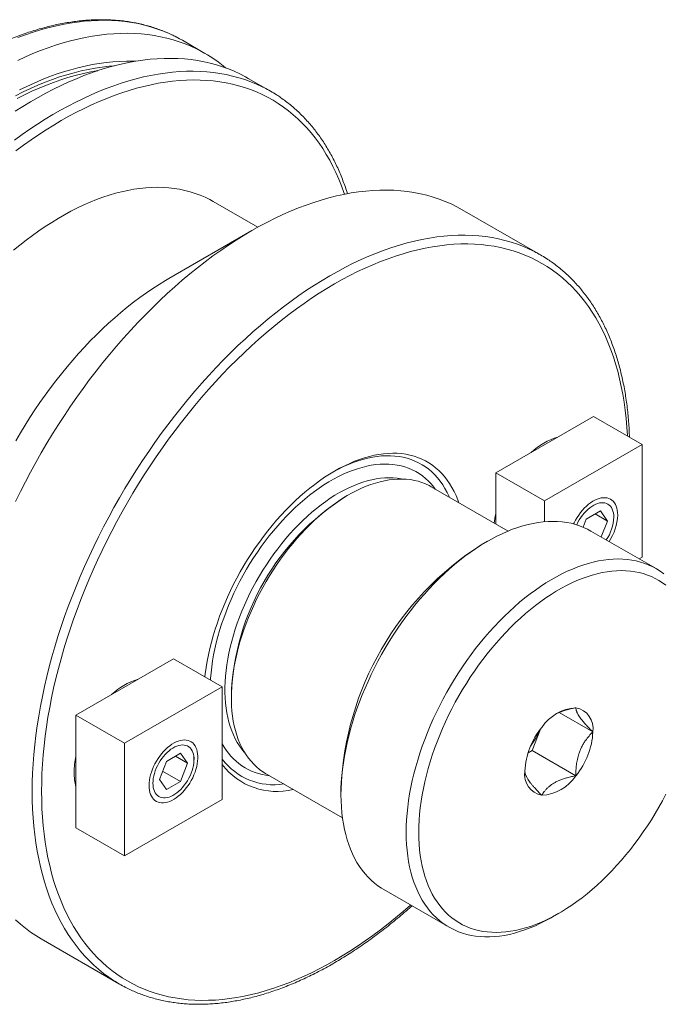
# Model space of a CAD drawing. Header units: inches. Extents: x 0.5 to 16.5, y 0.2 to 10.8.
# Tile 5 of 7: x 12.6 to 14.1, y 6.8 to 9.1. Entities that reach past the tile are written whole.
import ezdxf

# ---------------------------------------------------------------- set-up
doc = ezdxf.new("R2010")
doc.units = ezdxf.units.IN
doc.header["$MEASUREMENT"] = 0

msp = doc.modelspace()

# ---------------------------------------------------------------- linework, layer by layer
at = {"color": 7, "linetype": 'Continuous', "lineweight": 15}
for p, q in [((13.05104, 8.99074), (12.99994, 9.02024)), ((13.1997, 8.90492), (13.14921, 8.93407)), ((13.17066, 8.59693), (13.0697, 8.65522)), ((13.81067, 8.53432), (13.63372, 8.63647)), ((13.15702, 8.58921), (12.96914, 8.48072)), ((13.70938, 8.04075), (13.93035, 8.16831)), ((13.93035, 8.16831), (14.04066, 8.10463)), ((14.04066, 8.10463), (13.81969, 7.97707)), ((14.04066, 7.84946), (14.04066, 8.10463)), ((13.70938, 8.04075), (13.81969, 7.97707)), ((13.70938, 7.92496), (13.70938, 8.04075)), ((13.73717, 7.90892), (13.56336, 8.00925)), ((13.3759, 7.99067), (13.36795, 7.98608)), ((13.81969, 7.97707), (13.81969, 7.93009)), ((13.94612, 7.95436), (13.91423, 7.93595)), ((13.93444, 7.94762), (13.96206, 7.93167)), ((13.94612, 7.95436), (13.96206, 7.93167)), ((13.97665, 7.9401), (13.97665, 7.94516)), ((13.91423, 7.93595), (13.90717, 7.91774)), ((13.94805, 7.89557), (13.96206, 7.93167)), ((14.07243, 7.82377), (13.92482, 7.90898)), ((13.69041, 7.88574), (13.67627, 7.87758)), ((14.03429, 7.84579), (14.04066, 7.84946)), ((12.75903, 7.49212), (12.98, 7.61969)), ((12.98, 7.61969), (13.09031, 7.55601)), ((13.09031, 7.55601), (12.86934, 7.42844)), ((13.09031, 7.30084), (13.09031, 7.55601)), ((13.11087, 7.54075), (13.11087, 7.53157)), ((12.75903, 7.49212), (12.86934, 7.42844)), ((12.75903, 7.23695), (12.75903, 7.49212)), ((13.85307, 7.49801), (13.92917, 7.45407)), ((13.7917, 7.41205), (13.81029, 7.45995)), ((12.86934, 7.42844), (12.86934, 7.17327)), ((12.96388, 7.38732), (12.99577, 7.40573)), ((12.99577, 7.40573), (13.01171, 7.38305)), ((13.78239, 7.40667), (13.7917, 7.41205)), ((13.7917, 7.41205), (13.8907, 7.3549)), ((12.96388, 7.38732), (12.94794, 7.34623)), ((12.98409, 7.39899), (13.01171, 7.38305)), ((12.99577, 7.34196), (13.01171, 7.38305)), ((13.0263, 7.39147), (13.0263, 7.39653)), ((12.95534, 7.3653), (12.99577, 7.34196)), ((13.18852, 7.35993), (13.36232, 7.2596)), ((12.96388, 7.32355), (12.94794, 7.34623)), ((12.96388, 7.32355), (12.99577, 7.34196)), ((13.35901, 7.328), (13.35901, 7.31168)), ((12.86934, 7.17327), (13.09031, 7.30084)), ((12.97545, 7.30845), (12.97983, 7.31098)), ((12.75903, 7.23695), (12.86934, 7.17327)), ((13.45611, 7.09706), (13.60372, 7.01185)), ((13.83813, 7.03509), (13.85227, 7.04325)), ((12.68055, 6.98535), (12.8575, 6.8832))]:
    msp.add_line(p, q, dxfattribs=at)
at = {"color": 8, "linetype": 'Continuous', "lineweight": 0, "flags": 128}
for points in [[(12.9858, 9.02794), (12.98113, 9.03029), (12.96826, 9.03628), (12.95509, 9.04173), (12.94164, 9.04662), (12.92792, 9.05096), (12.91393, 9.05474), (12.89969, 9.05796), (12.8852, 9.06062), (12.87048, 9.06272), (12.85552, 9.06425), (12.84035, 9.06521), (12.82497, 9.06561), (12.8094, 9.06543), (12.79363, 9.06469), (12.77769, 9.06339), (12.76157, 9.06152), (12.7453, 9.05908), (12.72888, 9.05608), (12.71233, 9.05252), (12.69565, 9.0484), (12.67885, 9.04373), (12.66195, 9.0385), (12.64496, 9.03272), (12.62788, 9.02639)], [(13.18556, 8.91262), (13.18089, 8.91497), (13.16801, 8.92096), (13.15485, 8.92641), (13.1414, 8.9313), (13.12768, 8.93564), (13.11369, 8.93943), (13.09945, 8.94265), (13.08496, 8.94531), (13.07024, 8.9474), (13.05528, 8.94893), (13.04011, 8.94989), (13.02473, 8.95029), (13.00915, 8.95012), (12.99339, 8.94938), (12.97744, 8.94807), (12.96133, 8.9462), (12.94506, 8.94376), (12.92864, 8.94076), (12.91209, 8.9372), (12.89541, 8.93308), (12.87861, 8.92841), (12.86171, 8.92318), (12.84471, 8.9174), (12.82764, 8.91107), (12.81049, 8.90421), (12.79327, 8.8968), (12.77601, 8.88886), (12.75871, 8.8804), (12.74139, 8.87141), (12.72404, 8.8619), (12.70669, 8.85189), (12.68935, 8.84137), (12.67202, 8.83035), (12.65472, 8.81884), (12.63746, 8.80685), (12.62025, 8.79439)], [(12.84645, 8.96264), (12.83392, 8.96159), (12.81836, 8.95979), (12.80265, 8.95742), (12.78679, 8.95449), (12.7708, 8.951), (12.75468, 8.94696), (12.73845, 8.94235), (12.72211, 8.9372), (12.70569, 8.93149), (12.68918, 8.92524), (12.6726, 8.91845), (12.65597, 8.91113), (12.63929, 8.90327), (12.62258, 8.89489)], [(12.80838, 8.9514), (12.80474, 8.95081), (12.78899, 8.94789), (12.77311, 8.94441), (12.75709, 8.94039), (12.74097, 8.93581), (12.72475, 8.93068), (12.70843, 8.92501), (12.69204, 8.9188), (12.67557, 8.91205), (12.65905, 8.90478), (12.64249, 8.89697), (12.62589, 8.88864)], [(13.36703, 8.67175), (13.36579, 8.67536), (13.36015, 8.69086), (13.35409, 8.70594), (13.34763, 8.72061), (13.34077, 8.73485), (13.3335, 8.74864), (13.32584, 8.762), (13.31779, 8.77489), (13.30935, 8.78732), (13.30054, 8.79927), (13.29135, 8.81075), (13.28179, 8.82174), (13.27188, 8.83223), (13.26161, 8.84222), (13.25099, 8.8517), (13.24003, 8.86067), (13.22873, 8.86912), (13.21711, 8.87704), (13.20517, 8.88443), (13.19292, 8.89128), (13.18036, 8.8976), (13.16751, 8.90337), (13.15438, 8.90859), (13.14096, 8.91326), (13.12727, 8.91737), (13.11333, 8.92093), (13.09913, 8.92393), (13.08469, 8.92637), (13.07002, 8.92824), (13.05512, 8.92955), (13.04001, 8.93029), (13.02469, 8.93047), (13.00918, 8.93008), (12.99349, 8.92913), (12.97762, 8.92761), (12.96159, 8.92553), (12.94541, 8.92289), (12.92908, 8.91968), (12.91262, 8.91592), (12.89604, 8.9116), (12.87935, 8.90672), (12.86256, 8.9013), (12.84568, 8.89533), (12.82873, 8.88881), (12.8117, 8.88176), (12.79462, 8.87417), (12.7775, 8.86606), (12.76034, 8.85742), (12.74316, 8.84826), (12.72597, 8.83859), (12.70878, 8.82841), (12.6916, 8.81773), (12.67445, 8.80657), (12.65732, 8.79491), (12.64024, 8.78278), (12.62322, 8.77018)], [(12.84395, 6.89147), (12.83317, 6.89875), (12.82153, 6.90736), (12.81025, 6.91651), (12.79933, 6.92621), (12.78877, 6.93644), (12.77858, 6.9472), (12.76878, 6.95848), (12.75936, 6.97028), (12.75034, 6.98259), (12.74172, 6.99539), (12.7335, 7.00868), (12.7257, 7.02245), (12.71831, 7.03669), (12.71134, 7.05139), (12.70481, 7.06654), (12.6987, 7.08213), (12.69303, 7.09815), (12.68779, 7.11459), (12.683, 7.13144), (12.67866, 7.14868), (12.67477, 7.16631), (12.67132, 7.18431), (12.66833, 7.20266), (12.6658, 7.22137), (12.66373, 7.24041), (12.66211, 7.25977), (12.66096, 7.27943), (12.66027, 7.29939), (12.66004, 7.31964), (12.66027, 7.34015), (12.66096, 7.36091), (12.66211, 7.38191), (12.66373, 7.40313), (12.6658, 7.42456), (12.66833, 7.44619), (12.67132, 7.468), (12.67477, 7.48997), (12.67866, 7.51209), (12.683, 7.53435), (12.68779, 7.55673), (12.69303, 7.57921), (12.6987, 7.60178), (12.70481, 7.62442), (12.71134, 7.64712), (12.71831, 7.66987), (12.7257, 7.69264), (12.7335, 7.71542), (12.74172, 7.7382), (12.75034, 7.76095), (12.75936, 7.78367), (12.76878, 7.80634), (12.77858, 7.82894), (12.78877, 7.85146), (12.79933, 7.87389), (12.81025, 7.8962), (12.82153, 7.91838), (12.83317, 7.94041), (12.84515, 7.96229), (12.85746, 7.984), (12.8701, 8.00551), (12.88306, 8.02682), (12.89633, 8.04792), (12.90989, 8.06878), (12.92375, 8.0894), (12.93789, 8.10975), (12.9523, 8.12983), (12.96697, 8.14962), (12.9819, 8.16911), (12.99706, 8.18828), (13.01246, 8.20713), (13.02807, 8.22563), (13.0439, 8.24378), (13.05992, 8.26156), (13.07614, 8.27896), (13.09253, 8.29598), (13.10908, 8.31259), (13.12579, 8.32878), (13.14264, 8.34456), (13.15963, 8.35989), (13.17673, 8.37478), (13.19394, 8.38921), (13.21125, 8.40318), (13.22864, 8.41667), (13.2461, 8.42968), (13.26363, 8.44219), (13.2812, 8.4542), (13.29881, 8.46569), (13.31644, 8.47667), (13.33409, 8.48712), (13.35173, 8.49704), (13.36936, 8.50642), (13.38697, 8.51526), (13.40454, 8.52353), (13.42207, 8.53126), (13.43953, 8.53841), (13.45692, 8.545), (13.47423, 8.55102), (13.49144, 8.55646), (13.50854, 8.56131), (13.52553, 8.56559), (13.54238, 8.56927), (13.55909, 8.57237), (13.57564, 8.57487), (13.59203, 8.57678), (13.60825, 8.5781), (13.62427, 8.57882), (13.6401, 8.57894), (13.65571, 8.57847), (13.67111, 8.5774), (13.68628, 8.57574), (13.7012, 8.57348), (13.71587, 8.57063), (13.73028, 8.56719), (13.74442, 8.56316), (13.75828, 8.55854), (13.77185, 8.55335), (13.78511, 8.54757), (13.79679, 8.54188)], [(13.51675, 7.06205), (13.5164, 7.06175), (13.49957, 7.04709), (13.48263, 7.03289), (13.46559, 7.01914), (13.44848, 7.00586), (13.43129, 6.99306), (13.41404, 6.98075), (13.39674, 6.96893), (13.37941, 6.95761), (13.36206, 6.9468), (13.34469, 6.93651), (13.32732, 6.92675), (13.30997, 6.91752), (13.29264, 6.90883), (13.27534, 6.90068), (13.2581, 6.89308), (13.24091, 6.88603), (13.22379, 6.87955), (13.20675, 6.87363), (13.18981, 6.86827), (13.17298, 6.86349), (13.15626, 6.85929), (13.13968, 6.85566), (13.12323, 6.85261), (13.10694, 6.85015), (13.0908, 6.84827), (13.07485, 6.84697), (13.05907, 6.84626), (13.04349, 6.84614), (13.02812, 6.8466), (13.01297, 6.84766), (12.99804, 6.84929), (12.98335, 6.85152), (12.96891, 6.85432), (12.95473, 6.85771), (12.94081, 6.86168), (12.92717, 6.86622), (12.91382, 6.87134), (12.90076, 6.87702), (12.88801, 6.88327), (12.87557, 6.89009), (12.86345, 6.89746), (12.85166, 6.90538), (12.84021, 6.91385), (12.8291, 6.92285), (12.81835, 6.9324), (12.80796, 6.94247), (12.79793, 6.95306), (12.78828, 6.96417), (12.77901, 6.97578), (12.77013, 6.98789), (12.76165, 7.00049), (12.75356, 7.01357), (12.74588, 7.02712), (12.73861, 7.04114), (12.73175, 7.05561), (12.72531, 7.07052), (12.7193, 7.08587), (12.71372, 7.10164), (12.70857, 7.11782), (12.70386, 7.1344), (12.69958, 7.15137), (12.69575, 7.16872), (12.69236, 7.18644), (12.68942, 7.2045), (12.68692, 7.22291), (12.68488, 7.24165), (12.68329, 7.26071), (12.68216, 7.28007), (12.68148, 7.29971), (12.68125, 7.31964), (12.68148, 7.33982), (12.68216, 7.36026), (12.68329, 7.38093), (12.68488, 7.40182), (12.68692, 7.42291), (12.68942, 7.4442), (12.69236, 7.46566), (12.69575, 7.48729), (12.69958, 7.50907), (12.70386, 7.53097), (12.70857, 7.553), (12.71372, 7.57513), (12.7193, 7.59734), (12.72531, 7.61963), (12.73175, 7.64197), (12.73861, 7.66436), (12.74588, 7.68677), (12.75356, 7.70919), (12.76165, 7.73161), (12.77013, 7.75401), (12.77901, 7.77637), (12.78828, 7.79868), (12.79793, 7.82093), (12.80796, 7.8431), (12.81835, 7.86517), (12.8291, 7.88712), (12.84021, 7.90896), (12.85166, 7.93065), (12.86345, 7.95218), (12.87557, 7.97354), (12.88801, 7.99472), (12.90076, 8.0157), (12.91382, 8.03646), (12.92717, 8.05699), (12.94081, 8.07728), (12.95473, 8.09732), (12.96891, 8.11708), (12.98335, 8.13656), (12.99804, 8.15574), (13.01297, 8.17461), (13.02812, 8.19316), (13.04349, 8.21137), (13.05907, 8.22924), (13.07485, 8.24674), (13.0908, 8.26387), (13.10694, 8.28061), (13.12323, 8.29696), (13.13968, 8.3129), (13.15626, 8.32843), (13.17298, 8.34352), (13.18981, 8.35818), (13.20675, 8.37238), (13.22379, 8.38613), (13.24091, 8.39941), (13.2581, 8.41221), (13.27534, 8.42452), (13.29264, 8.43634), (13.30997, 8.44766), (13.32732, 8.45847), (13.34469, 8.46875), (13.36206, 8.47852), (13.37941, 8.48775), (13.39674, 8.49644), (13.41404, 8.50459), (13.43129, 8.51219), (13.44848, 8.51924), (13.46559, 8.52572), (13.48263, 8.53164), (13.49957, 8.53699), (13.5164, 8.54178), (13.53312, 8.54598), (13.54971, 8.54961), (13.56615, 8.55266), (13.58245, 8.55512), (13.59858, 8.557), (13.61454, 8.5583), (13.63031, 8.55901), (13.64589, 8.55913), (13.66126, 8.55866), (13.67641, 8.55761), (13.69134, 8.55597), (13.70603, 8.55375), (13.72047, 8.55095), (13.73465, 8.54756), (13.74857, 8.54359), (13.76221, 8.53905), (13.77556, 8.53393), (13.78862, 8.52825), (13.80138, 8.522), (13.81382, 8.51518), (13.82594, 8.50781), (13.83773, 8.49989), (13.84918, 8.49142), (13.86028, 8.48241), (13.87104, 8.47287), (13.88143, 8.4628), (13.89145, 8.45221), (13.9011, 8.4411), (13.91037, 8.42949), (13.91925, 8.41738), (13.92774, 8.40478), (13.93582, 8.3917), (13.94351, 8.37814), (13.95078, 8.36413), (13.95763, 8.34966), (13.96407, 8.33475), (13.97008, 8.3194), (13.97566, 8.30363), (13.98081, 8.28745), (13.98553, 8.27087), (13.9898, 8.2539), (13.99364, 8.23655), (13.99703, 8.21883), (13.99997, 8.20076), (14.00246, 8.18235), (14.0045, 8.16361), (14.00609, 8.14456), (14.00723, 8.1252), (14.00729, 8.1239)], [(13.06365, 7.5714), (13.06386, 7.57481), (13.06494, 7.58795), (13.06645, 7.60127), (13.06839, 7.61475), (13.07075, 7.62839), (13.07354, 7.64214), (13.07673, 7.65601), (13.08034, 7.66995), (13.08436, 7.68395), (13.08877, 7.69799), (13.09358, 7.71204), (13.09877, 7.72608), (13.10434, 7.7401), (13.11027, 7.75406), (13.11656, 7.76795), (13.1232, 7.78175), (13.13018, 7.79542), (13.13749, 7.80896), (13.14511, 7.82233), (13.15303, 7.83552), (13.16124, 7.84851), (13.16974, 7.86128), (13.17849, 7.8738), (13.1875, 7.88606), (13.19674, 7.89804), (13.2062, 7.90972), (13.21587, 7.92107), (13.22573, 7.93209), (13.23576, 7.94275), (13.24596, 7.95304), (13.2563, 7.96294), (13.26676, 7.97243), (13.27734, 7.98151), (13.28801, 7.99015), (13.29876, 7.99835), (13.30957, 8.00608), (13.32042, 8.01335), (13.33129, 8.02013), (13.34218, 8.02641), (13.35306, 8.03219), (13.36391, 8.03745), (13.37471, 8.0422), (13.38546, 8.04641), (13.39613, 8.05009), (13.40671, 8.05322), (13.41718, 8.05581), (13.42751, 8.05785), (13.43771, 8.05933), (13.44774, 8.06025), (13.4576, 8.06062), (13.46727, 8.06043), (13.47674, 8.05968), (13.48598, 8.05837), (13.49498, 8.05651), (13.50374, 8.0541), (13.51223, 8.05113), (13.52044, 8.04763), (13.52837, 8.04358), (13.53599, 8.039), (13.54329, 8.0339), (13.55027, 8.02828), (13.55691, 8.02216), (13.5632, 8.01553), (13.56914, 8.00842), (13.57247, 8.004)], [(13.14021, 7.40853), (13.13474, 7.41513), (13.12937, 7.42252), (13.12438, 7.43038), (13.11977, 7.43869), (13.11555, 7.44743), (13.11174, 7.4566), (13.10833, 7.46617), (13.10534, 7.47614), (13.10276, 7.48648), (13.10061, 7.49717), (13.09888, 7.5082), (13.09759, 7.51955), (13.09672, 7.5312), (13.09629, 7.54314), (13.09629, 7.55533), (13.09672, 7.56776), (13.09759, 7.58041), (13.09888, 7.59326), (13.10061, 7.60629), (13.10276, 7.61946), (13.10534, 7.63278), (13.10833, 7.6462), (13.11174, 7.6597), (13.11555, 7.67327), (13.11977, 7.68689), (13.12438, 7.70052), (13.12937, 7.71414), (13.13474, 7.72774), (13.14049, 7.74129), (13.14659, 7.75476), (13.15304, 7.76813), (13.15982, 7.78139), (13.16694, 7.79451), (13.17436, 7.80746), (13.18209, 7.82023), (13.19011, 7.83279), (13.1984, 7.84513), (13.20696, 7.85721), (13.21576, 7.86903), (13.22479, 7.88055), (13.23404, 7.89177), (13.24349, 7.90266), (13.25313, 7.91321), (13.26294, 7.92339), (13.2729, 7.93319), (13.28299, 7.94259), (13.2932, 7.95158), (13.30352, 7.96015), (13.31391, 7.96827), (13.32438, 7.97593), (13.33489, 7.98312), (13.34544, 7.98984), (13.35599, 7.99606), (13.36655, 8.00177), (13.37708, 8.00698), (13.38757, 8.01166), (13.398, 8.01581), (13.40836, 8.01943), (13.41863, 8.0225), (13.42878, 8.02503), (13.43881, 8.027), (13.44869, 8.02842), (13.45842, 8.02928), (13.46796, 8.02958), (13.47732, 8.02932), (13.48646, 8.02851), (13.49538, 8.02713), (13.49712, 8.02679)]]:
    msp.add_lwpolyline(points, dxfattribs=at)
at = {"color": 7, "linetype": 'Continuous', "lineweight": 15, "flags": 128}
for points in [[(13.09763, 8.95809), (13.09197, 8.96273), (13.08067, 8.9714), (13.06903, 8.97955), (13.05708, 8.98717), (13.04481, 8.99425), (13.03223, 9.00079), (13.01935, 9.00678), (13.00619, 9.01223), (12.99274, 9.01712), (12.97902, 9.02146), (12.96503, 9.02524), (12.95079, 9.02847), (12.9363, 9.03112), (12.92158, 9.03322), (12.90662, 9.03475), (12.89145, 9.03571), (12.87607, 9.03611), (12.86049, 9.03594), (12.84473, 9.0352), (12.82878, 9.03389), (12.81267, 9.03202), (12.7964, 9.02958), (12.77998, 9.02658), (12.76343, 9.02302), (12.74675, 9.0189), (12.72995, 9.01423), (12.71305, 9.009), (12.69605, 9.00322), (12.67898, 8.99689), (12.66183, 8.99003), (12.64461, 8.98262), (12.62735, 8.97468)], [(12.99994, 9.02024), (12.99371, 9.02375), (12.9858, 9.02794)], [(13.14921, 8.93407), (13.14297, 8.93758), (13.13039, 8.94412), (13.11752, 8.95011), (13.10435, 8.95556), (13.0909, 8.96046), (13.07718, 8.96479), (13.06319, 8.96858), (13.04895, 8.9718), (13.03446, 8.97446), (13.01974, 8.97655), (13.00479, 8.97808), (12.98961, 8.97904), (12.97424, 8.97944), (12.95866, 8.97927), (12.94289, 8.97853), (12.92695, 8.97722), (12.91083, 8.97535), (12.89456, 8.97291), (12.87815, 8.96992), (12.86159, 8.96635), (12.84491, 8.96224), (12.82811, 8.95756), (12.81121, 8.95233), (12.79422, 8.94655), (12.77714, 8.94023), (12.75999, 8.93336), (12.74278, 8.92595), (12.72552, 8.91802), (12.70822, 8.90955), (12.69089, 8.90056), (12.67355, 8.89106), (12.6562, 8.88104), (12.63885, 8.87052), (12.62152, 8.8595)], [(12.89394, 8.97281), (12.8883, 8.973), (12.8733, 8.9731), (12.8581, 8.97264), (12.84272, 8.97162), (12.82717, 8.97003), (12.81146, 8.96787), (12.7956, 8.96516), (12.7796, 8.96189), (12.76347, 8.95806), (12.74722, 8.95367), (12.73086, 8.94874), (12.71441, 8.94325), (12.69787, 8.93722), (12.68126, 8.93065), (12.66459, 8.92355), (12.64787, 8.91591), (12.6311, 8.90775)], [(12.6178, 8.54466), (12.63202, 8.55637), (12.64634, 8.56763), (12.66072, 8.57843), (12.67516, 8.58877), (12.68964, 8.59864), (12.70416, 8.60803), (12.7187, 8.61692), (12.73325, 8.62532), (12.74778, 8.63321), (12.7623, 8.64059), (12.77679, 8.64744), (12.79123, 8.65378), (12.80561, 8.65957), (12.81992, 8.66484), (12.83415, 8.66956), (12.84828, 8.67373), (12.8623, 8.67736), (12.8762, 8.68043), (12.88996, 8.68295), (12.90358, 8.68491), (12.91704, 8.68631), (12.93032, 8.68715), (12.94343, 8.68742), (12.95634, 8.68714), (12.96904, 8.68629), (12.98153, 8.68489), (12.99378, 8.68292), (13.0058, 8.6804), (13.01757, 8.67732), (13.02907, 8.67369), (13.04031, 8.66951), (13.05126, 8.66478), (13.06192, 8.65951), (13.0697, 8.65522)], [(12.62237, 7.97604), (12.6333, 7.99835), (12.64458, 8.02053), (12.65622, 8.04257), (12.66819, 8.06444), (12.68051, 8.08615), (12.69315, 8.10767), (12.7061, 8.12898), (12.71937, 8.15007), (12.73294, 8.17093), (12.7468, 8.19155), (12.76094, 8.2119), (12.77535, 8.23198), (12.79002, 8.25177), (12.80494, 8.27126), (12.82011, 8.29044), (12.8355, 8.30928), (12.85112, 8.32778), (12.86695, 8.34593), (12.88297, 8.36371), (12.89918, 8.38112), (12.91557, 8.39813), (12.93213, 8.41474), (12.94884, 8.43094), (12.96569, 8.44671), (12.98267, 8.46204), (12.99978, 8.47693), (13.01699, 8.49137), (13.0343, 8.50533), (13.05169, 8.51882), (13.06915, 8.53183), (13.08667, 8.54434), (13.10425, 8.55635), (13.12185, 8.56785), (13.13949, 8.57882), (13.15713, 8.58928), (13.17478, 8.5992), (13.19241, 8.60858), (13.21002, 8.61741), (13.22759, 8.62569), (13.24511, 8.63341), (13.26258, 8.64057), (13.27997, 8.64716), (13.29727, 8.65317), (13.31449, 8.65861), (13.33159, 8.66347), (13.34857, 8.66774), (13.36542, 8.67143), (13.38213, 8.67452), (13.39869, 8.67703), (13.41508, 8.67894), (13.43129, 8.68025), (13.44732, 8.68097), (13.46314, 8.6811), (13.47876, 8.68063), (13.49416, 8.67956), (13.50932, 8.67789), (13.52425, 8.67563), (13.53892, 8.67278), (13.55333, 8.66934), (13.56747, 8.66531), (13.58132, 8.6607), (13.59489, 8.6555), (13.60816, 8.64972), (13.62112, 8.64337), (13.63372, 8.63647)], [(12.62291, 8.11344), (12.63327, 8.13121), (12.64393, 8.14879), (12.65488, 8.16616), (12.66612, 8.18331), (12.67762, 8.20023), (12.68939, 8.21689), (12.70141, 8.23329), (12.71366, 8.24941), (12.72615, 8.26523), (12.73885, 8.28075), (12.75176, 8.29593), (12.76487, 8.31079), (12.77815, 8.32529), (12.79161, 8.33943), (12.80523, 8.35319), (12.81899, 8.36656), (12.83289, 8.37954), (12.84691, 8.3921), (12.86104, 8.40424), (12.87527, 8.41594), (12.88958, 8.4272), (12.90396, 8.43801), (12.9184, 8.44835), (12.93289, 8.45822), (12.94741, 8.46761), (12.96195, 8.4765), (12.96914, 8.48072)], [(13.05101, 7.5787), (13.05184, 7.58581), (13.05379, 7.59985), (13.05616, 7.61404), (13.05896, 7.62836), (13.06218, 7.64279), (13.06581, 7.6573), (13.06985, 7.67189), (13.07429, 7.68651), (13.07913, 7.70117), (13.08437, 7.71582), (13.08998, 7.73046), (13.09597, 7.74505), (13.10232, 7.75958), (13.10903, 7.77403), (13.11608, 7.78837), (13.12347, 7.80259), (13.13118, 7.81666), (13.13921, 7.83056), (13.14754, 7.84428), (13.15616, 7.85779), (13.16505, 7.87107), (13.17421, 7.8841), (13.18362, 7.89687), (13.19326, 7.90935), (13.20313, 7.92153), (13.21321, 7.93339), (13.22347, 7.9449), (13.23392, 7.95607), (13.24453, 7.96686), (13.25528, 7.97726), (13.26617, 7.98726), (13.27717, 7.99684), (13.28827, 8.00599), (13.29946, 8.0147), (13.31071, 8.02294), (13.32201, 8.03072), (13.33334, 8.03802), (13.34469, 8.04482), (13.35604, 8.05112), (13.36738, 8.05691), (13.37868, 8.06218), (13.38993, 8.06692), (13.40111, 8.07113), (13.41221, 8.0748), (13.42321, 8.07792), (13.4341, 8.08049), (13.44486, 8.0825), (13.45546, 8.08396), (13.46591, 8.08486), (13.47618, 8.0852), (13.48625, 8.08497), (13.49612, 8.08419), (13.50577, 8.08284), (13.51517, 8.08094), (13.52433, 8.07848), (13.53323, 8.07547), (13.54185, 8.07191), (13.55017, 8.06781), (13.5582, 8.06317), (13.56592, 8.05801), (13.5733, 8.05232), (13.58036, 8.04612), (13.58707, 8.03942), (13.59342, 8.03222), (13.59941, 8.02454), (13.60502, 8.01639), (13.61025, 8.00777), (13.61509, 7.99871), (13.61954, 7.98921), (13.62358, 7.9793), (13.62578, 7.97322)], [(13.34064, 8.04245), (13.34233, 8.04339), (13.3535, 8.04934), (13.36465, 8.05478), (13.37576, 8.05969), (13.38681, 8.06408), (13.39779, 8.06792), (13.40867, 8.07123), (13.41944, 8.07398), (13.43009, 8.07619), (13.4406, 8.07784), (13.45096, 8.07893), (13.46114, 8.07946), (13.47113, 8.07944), (13.48092, 8.07885), (13.4905, 8.07771), (13.49984, 8.076), (13.50894, 8.07375), (13.51778, 8.07094), (13.52635, 8.06758), (13.53463, 8.06368), (13.54261, 8.05925), (13.55029, 8.05429), (13.55764, 8.0488), (13.56466, 8.0428), (13.57134, 8.0363), (13.57767, 8.0293), (13.58363, 8.02182), (13.58922, 8.01386), (13.59444, 8.00544), (13.59926, 7.99658), (13.60369, 7.98728), (13.60445, 7.98553)], [(13.18852, 7.35993), (13.18198, 7.36399), (13.17481, 7.3691), (13.16798, 7.37473), (13.16149, 7.38087), (13.15535, 7.38751), (13.14958, 7.39464), (13.14417, 7.40225), (13.13915, 7.41031), (13.13452, 7.41883), (13.13028, 7.42779), (13.12645, 7.43717), (13.12302, 7.44695), (13.12001, 7.45713), (13.11743, 7.46767), (13.11526, 7.47858), (13.11353, 7.48982), (13.11223, 7.50139), (13.11135, 7.51325), (13.11092, 7.5254), (13.11092, 7.5378), (13.11135, 7.55045), (13.11223, 7.56332), (13.11353, 7.57639), (13.11526, 7.58964), (13.11743, 7.60304), (13.12001, 7.61657), (13.12302, 7.63022), (13.12645, 7.64396), (13.13028, 7.65776), (13.13452, 7.67161), (13.13915, 7.68548), (13.14417, 7.69935), (13.14958, 7.71319), (13.15535, 7.72699), (13.16149, 7.74072), (13.16798, 7.75435), (13.17481, 7.76787), (13.18198, 7.78125), (13.18946, 7.79448), (13.19724, 7.80752), (13.20533, 7.82036), (13.21369, 7.83298), (13.22231, 7.84536), (13.2312, 7.85747), (13.24031, 7.8693), (13.24965, 7.88082), (13.2592, 7.89202), (13.26894, 7.90288), (13.27886, 7.91338), (13.28894, 7.92351), (13.29915, 7.93324), (13.3095, 7.94257), (13.31995, 7.95147), (13.3305, 7.95993), (13.34112, 7.96794), (13.3518, 7.97548), (13.36252, 7.98255), (13.37326, 7.98913), (13.384, 7.9952), (13.39473, 8.00077), (13.40543, 8.00582), (13.41608, 8.01034), (13.42667, 8.01432), (13.43717, 8.01776), (13.44757, 8.02066), (13.45785, 8.023), (13.468, 8.02479), (13.478, 8.02601), (13.48783, 8.02668), (13.49748, 8.02679), (13.50693, 8.02633), (13.51616, 8.02531), (13.52516, 8.02373), (13.53392, 8.02159), (13.54241, 8.0189), (13.55063, 8.01567), (13.55857, 8.01188), (13.56336, 8.00925)], [(13.98542, 7.94516), (13.9852, 7.95067), (13.98456, 7.95589), (13.98348, 7.96078), (13.98199, 7.96529), (13.9801, 7.9694), (13.97781, 7.97307), (13.97515, 7.97627), (13.97214, 7.97898), (13.9688, 7.98117), (13.96516, 7.98283), (13.96125, 7.98395), (13.95709, 7.98451), (13.95272, 7.98452), (13.94817, 7.98397), (13.94349, 7.98286), (13.9387, 7.98122), (13.93384, 7.97903), (13.92895, 7.97634), (13.92408, 7.97315), (13.91925, 7.96949), (13.91451, 7.96539), (13.90989, 7.96089), (13.90542, 7.95601), (13.90116, 7.9508), (13.89711, 7.94529), (13.89333, 7.93953), (13.88984, 7.93357), (13.88666, 7.92745), (13.88554, 7.92508)], [(13.97665, 7.9401), (13.97643, 7.94515), (13.97578, 7.94991), (13.97471, 7.95432), (13.97322, 7.95835), (13.97133, 7.96196), (13.96905, 7.96512), (13.96641, 7.96779), (13.96343, 7.96995), (13.96014, 7.97159), (13.95658, 7.97268), (13.95276, 7.97321), (13.94874, 7.97318), (13.94454, 7.9726), (13.9402, 7.97146), (13.93578, 7.96978), (13.9313, 7.96757), (13.92681, 7.96485), (13.92235, 7.96165), (13.91797, 7.958), (13.9137, 7.95393), (13.90958, 7.94949), (13.90565, 7.9447), (13.90196, 7.93962), (13.89853, 7.93429), (13.89539, 7.92877), (13.89258, 7.92311), (13.89256, 7.92307)], [(13.35901, 7.31168), (13.35923, 7.3257), (13.35988, 7.33996), (13.36098, 7.35443), (13.3625, 7.3691), (13.36446, 7.38395), (13.36685, 7.39895), (13.36966, 7.41409), (13.3729, 7.42935), (13.37656, 7.4447), (13.38063, 7.46013), (13.38511, 7.47562), (13.38999, 7.49115), (13.39527, 7.50669), (13.40094, 7.52222), (13.40699, 7.53773), (13.41342, 7.5532), (13.42021, 7.56859), (13.42735, 7.58391), (13.43485, 7.59911), (13.44268, 7.61419), (13.45083, 7.62912), (13.45931, 7.64388), (13.46808, 7.65846), (13.47715, 7.67284), (13.48651, 7.68699), (13.49613, 7.7009), (13.50601, 7.71454), (13.51613, 7.72791), (13.52648, 7.74098), (13.53705, 7.75374), (13.54782, 7.76616), (13.55877, 7.77824), (13.56991, 7.78996), (13.5812, 7.8013), (13.59263, 7.81224), (13.6042, 7.82278), (13.61587, 7.83289), (13.62765, 7.84257), (13.63951, 7.85181), (13.65143, 7.86058), (13.66341, 7.86888), (13.67542, 7.8767), (13.68746, 7.88402), (13.69949, 7.89085), (13.71152, 7.89716), (13.72352, 7.90295), (13.73547, 7.90821), (13.74737, 7.91294), (13.75918, 7.91713), (13.77091, 7.92077), (13.78254, 7.92386), (13.79404, 7.9264), (13.8054, 7.92838), (13.81661, 7.9298), (13.82766, 7.93065), (13.83853, 7.93094), (13.8492, 7.93067), (13.85966, 7.92983), (13.8699, 7.92843), (13.8799, 7.92646), (13.88965, 7.92394), (13.89914, 7.92087), (13.90835, 7.91724), (13.91728, 7.91307), (13.92482, 7.90898)], [(13.50662, 7.22646), (13.50684, 7.24049), (13.50749, 7.25475), (13.50858, 7.26922), (13.51011, 7.28389), (13.51207, 7.29874), (13.51446, 7.31374), (13.51727, 7.32888), (13.52051, 7.34414), (13.52417, 7.35949), (13.52824, 7.37492), (13.53272, 7.39041), (13.5376, 7.40593), (13.54288, 7.42147), (13.54855, 7.43701), (13.5546, 7.45252), (13.56103, 7.46798), (13.56781, 7.48338), (13.57496, 7.49869), (13.58245, 7.5139), (13.59028, 7.52898), (13.59844, 7.54391), (13.60691, 7.55867), (13.61569, 7.57325), (13.62476, 7.58763), (13.63412, 7.60178), (13.64374, 7.61568), (13.65362, 7.62933), (13.66374, 7.6427), (13.67409, 7.65577), (13.68466, 7.66853), (13.69543, 7.68095), (13.70638, 7.69303), (13.71751, 7.70475), (13.72881, 7.71609), (13.74024, 7.72703), (13.7518, 7.73757), (13.76348, 7.74768), (13.77526, 7.75736), (13.78712, 7.76659), (13.79904, 7.77537), (13.81102, 7.78367), (13.82303, 7.79148), (13.83507, 7.79881), (13.8471, 7.80563), (13.85913, 7.81194), (13.87113, 7.81773), (13.88308, 7.823), (13.89497, 7.82773), (13.90679, 7.83192), (13.91852, 7.83556), (13.93014, 7.83865), (13.94165, 7.84119), (13.95301, 7.84317), (13.96422, 7.84458), (13.97527, 7.84544), (13.98614, 7.84573), (13.99681, 7.84545), (14.00727, 7.84461), (14.0175, 7.84321), (14.02751, 7.84125), (14.03726, 7.83873), (14.04675, 7.83565), (14.05596, 7.83203), (14.06489, 7.82785), (14.07351, 7.82314), (14.08183, 7.81789), (14.08982, 7.81212)], [(13.5349, 7.22646), (13.53512, 7.24013), (13.53577, 7.25403), (13.53685, 7.26813), (13.53836, 7.28244), (13.54031, 7.29691), (13.54267, 7.31154), (13.54546, 7.32631), (13.54867, 7.34119), (13.5523, 7.35616), (13.55633, 7.3712), (13.56077, 7.3863), (13.5656, 7.40143), (13.57083, 7.41657), (13.57644, 7.4317), (13.58243, 7.4468), (13.58879, 7.46185), (13.59551, 7.47683), (13.60257, 7.49171), (13.60998, 7.50649), (13.61772, 7.52113), (13.62578, 7.53562), (13.63415, 7.54994), (13.64281, 7.56406), (13.65177, 7.57798), (13.66099, 7.59167), (13.67048, 7.6051), (13.68022, 7.61827), (13.69019, 7.63116), (13.70038, 7.64374), (13.71078, 7.656), (13.72137, 7.66793), (13.73214, 7.6795), (13.74308, 7.69071), (13.75416, 7.70153), (13.76538, 7.71195), (13.77672, 7.72196), (13.78816, 7.73154), (13.79969, 7.74069), (13.81128, 7.74938), (13.82294, 7.7576), (13.83463, 7.76535), (13.84635, 7.77262), (13.85808, 7.77939), (13.8698, 7.78566), (13.8815, 7.79141), (13.89315, 7.79664), (13.90475, 7.80134), (13.91628, 7.8055), (13.92772, 7.80913), (13.93905, 7.81221), (13.95027, 7.81474), (13.96136, 7.81672), (13.97229, 7.81814), (13.98306, 7.819), (13.99366, 7.8193), (14.00406, 7.81905), (14.01425, 7.81823), (14.02422, 7.81686), (14.03395, 7.81493), (14.04344, 7.81245), (14.05267, 7.80942), (14.06162, 7.80584), (14.07029, 7.80172), (14.07866, 7.79706), (14.08672, 7.79188), (14.09445, 7.78617)], [(12.92458, 7.33275), (12.9248, 7.32724), (12.92544, 7.32202), (12.92652, 7.31713), (12.92801, 7.31261), (12.9299, 7.30851), (12.93219, 7.30484), (12.93485, 7.30164), (12.93786, 7.29893), (12.9412, 7.29674), (12.94484, 7.29508), (12.94875, 7.29396), (12.95291, 7.29339), (12.95728, 7.29339), (12.96183, 7.29394), (12.96651, 7.29504), (12.9713, 7.29669), (12.97616, 7.29887), (12.98105, 7.30157), (12.98592, 7.30476), (12.99075, 7.30842), (12.99549, 7.31252), (13.00012, 7.31702), (13.00458, 7.3219), (13.00885, 7.32711), (13.01289, 7.33262), (13.01667, 7.33838), (13.02016, 7.34434), (13.02334, 7.35046), (13.02618, 7.3567), (13.02865, 7.36299), (13.03074, 7.3693), (13.03244, 7.37557), (13.03372, 7.38176), (13.03458, 7.38781), (13.03501, 7.39368), (13.03501, 7.39932), (13.03458, 7.40469), (13.03372, 7.40975), (13.03244, 7.41446), (13.03074, 7.41877), (13.02865, 7.42267), (13.02618, 7.4261), (13.02334, 7.42906), (13.02016, 7.43151), (13.01667, 7.43344), (13.01289, 7.43483), (13.00885, 7.43568), (13.00458, 7.43596), (13.00012, 7.43569), (12.99549, 7.43486), (12.99075, 7.43348), (12.98592, 7.43156), (12.98105, 7.42912), (12.97616, 7.42618), (12.9713, 7.42275), (12.96651, 7.41887), (12.96183, 7.41456), (12.95728, 7.40987), (12.95291, 7.40481), (12.94875, 7.39945), (12.94484, 7.39381), (12.9412, 7.38795), (12.93786, 7.3819), (12.93485, 7.37571), (12.93219, 7.36944), (12.9299, 7.36314), (12.92801, 7.35684), (12.92652, 7.35061), (12.92544, 7.34448), (12.9248, 7.33851), (12.92458, 7.33275)], [(12.93335, 7.33781), (12.93357, 7.33276), (12.93422, 7.328), (12.93529, 7.32359), (12.93678, 7.31955), (12.93867, 7.31594), (12.94095, 7.31279), (12.94359, 7.31012), (12.94657, 7.30795), (12.94986, 7.30632), (12.95342, 7.30523), (12.95724, 7.3047), (12.96126, 7.30472), (12.96546, 7.30531), (12.9698, 7.30645), (12.97422, 7.30813), (12.9787, 7.31034), (12.98319, 7.31306), (12.98765, 7.31626), (12.99203, 7.31991), (12.9963, 7.32398), (13.00042, 7.32842), (13.00435, 7.33321), (13.00804, 7.33829), (13.01147, 7.34361), (13.01461, 7.34914), (13.01742, 7.3548), (13.01988, 7.36056), (13.02197, 7.36636), (13.02366, 7.37214), (13.02495, 7.37785), (13.02581, 7.38343), (13.02624, 7.38885), (13.02624, 7.39403), (13.02581, 7.39894), (13.02495, 7.40353), (13.02366, 7.40776), (13.02197, 7.41159), (13.01988, 7.41497), (13.01742, 7.41789), (13.01461, 7.42031), (13.01147, 7.42221), (13.00804, 7.42357), (13.00435, 7.42439), (13.00042, 7.42464), (12.9963, 7.42433), (12.99203, 7.42347), (12.98765, 7.42206), (12.98319, 7.42011), (12.9787, 7.41764), (12.97422, 7.41468), (12.9698, 7.41125), (12.96546, 7.40739), (12.96126, 7.40313), (12.95724, 7.39851), (12.95342, 7.39357), (12.94986, 7.38836), (12.94657, 7.38293), (12.94359, 7.37733), (12.94095, 7.37161), (12.93867, 7.36583), (12.93678, 7.36003), (12.93529, 7.35428), (12.93422, 7.34862), (12.93357, 7.34312), (12.93335, 7.33781)], [(13.45611, 7.09706), (13.45083, 7.10025), (13.44268, 7.10576), (13.43485, 7.1118), (13.42735, 7.11835), (13.42021, 7.12541), (13.41342, 7.13297), (13.40699, 7.14102), (13.40094, 7.14954), (13.39527, 7.15853), (13.38999, 7.16798), (13.38511, 7.17787), (13.38063, 7.18818), (13.37656, 7.19891), (13.3729, 7.21005), (13.36966, 7.22156), (13.36685, 7.23345), (13.36446, 7.2457), (13.3625, 7.25828), (13.36098, 7.27119), (13.35988, 7.2844), (13.35923, 7.2979), (13.35901, 7.31168)], [(14.09445, 7.3128), (14.08672, 7.29816), (14.07866, 7.28367), (14.07029, 7.26935), (14.06162, 7.25523), (14.05267, 7.24131), (14.04344, 7.22763), (14.03395, 7.21419), (14.02422, 7.20102), (14.01425, 7.18813), (14.00406, 7.17555), (13.99366, 7.16329), (13.98306, 7.15136), (13.97229, 7.13979), (13.96136, 7.12858), (13.95027, 7.11776), (13.93905, 7.10734), (13.92772, 7.09733), (13.91628, 7.08775), (13.90475, 7.07861), (13.89315, 7.06991), (13.8815, 7.06169), (13.8698, 7.05394), (13.85808, 7.04667), (13.84635, 7.0399), (13.83463, 7.03364), (13.82294, 7.02788), (13.81128, 7.02265), (13.79969, 7.01795), (13.78816, 7.01379), (13.77672, 7.01016), (13.76538, 7.00708), (13.75416, 7.00455), (13.74308, 7.00257), (13.73214, 7.00115), (13.72137, 7.00029), (13.71078, 6.99999), (13.70038, 7.00024), (13.69019, 7.00106), (13.68022, 7.00243), (13.67048, 7.00436), (13.66099, 7.00684), (13.65177, 7.00988), (13.64281, 7.01345), (13.63415, 7.01757), (13.62578, 7.02223), (13.61772, 7.02742), (13.60998, 7.03312), (13.60257, 7.03934), (13.59551, 7.04607), (13.58879, 7.05329), (13.58243, 7.061), (13.57644, 7.06919), (13.57083, 7.07784), (13.5656, 7.08695), (13.56077, 7.09649), (13.55633, 7.10647), (13.5523, 7.11685), (13.54867, 7.12764), (13.54546, 7.13881), (13.54267, 7.15036), (13.54031, 7.16225), (13.53836, 7.17449), (13.53685, 7.18704), (13.53577, 7.1999), (13.53512, 7.21305), (13.5349, 7.22646)], [(13.83813, 7.03509), (13.83507, 7.03333), (13.82303, 7.02677), (13.81102, 7.02071), (13.79904, 7.01519), (13.78712, 7.01019), (13.77526, 7.00573), (13.76348, 7.00181), (13.7518, 6.99844), (13.74024, 6.99563), (13.72881, 6.99337), (13.71751, 6.99167), (13.70638, 6.99054), (13.69543, 6.98997), (13.68466, 6.98996), (13.67409, 6.99052), (13.66374, 6.99163), (13.65362, 6.99332), (13.64374, 6.99556), (13.63412, 6.99836), (13.62476, 7.00171), (13.61569, 7.00561), (13.60691, 7.01005), (13.59844, 7.01504), (13.59028, 7.02055), (13.58245, 7.02659), (13.57496, 7.03314), (13.56781, 7.0402), (13.56103, 7.04776), (13.5546, 7.05581), (13.54855, 7.06433), (13.54288, 7.07332), (13.5376, 7.08277), (13.53272, 7.09265), (13.52824, 7.10297), (13.52417, 7.1137), (13.52051, 7.12483), (13.51727, 7.13635), (13.51446, 7.14824), (13.51207, 7.16049), (13.51011, 7.17307), (13.50858, 7.18598), (13.50749, 7.19919), (13.50684, 7.21269), (13.50662, 7.22646)], [(12.68055, 6.98535), (12.68051, 6.98537), (12.66819, 6.99286), (12.65622, 7.00091), (12.64458, 7.00951), (12.6333, 7.01866), (12.62237, 7.02836)]]:
    msp.add_lwpolyline(points, dxfattribs=at)
at = {"color": 7, "linetype": 'Continuous', "lineweight": 15}
for centre, radius, start, end in [((13.03816, 8.62509), 0.32311, 57.2377, 62.85943), ((13.65169, 8.25893), 0.31799, 57.18653, 62.8519), ((13.8939, 7.97629), 0.1521, 106.78404, 133.21059), ((13.66825, 7.51585), 0.55794, 122.56364, 177.44173), ((13.90197, 7.9076), 0.19677, 168.17104, 174.392), ((13.87866, 7.9441), 0.09807, 325.71494, 357.66274), ((13.87009, 7.94958), 0.11541, 326.12925, 357.80377), ((14.04706, 7.29716), 0.68874, 122.57194, 177.43344), ((12.94355, 7.42766), 0.1521, 106.78404, 133.21059), ((13.89698, 7.40906), 0.09995, 93.60606, 146.38856), ((13.88204, 7.46184), 0.04777, 350.63939, 79.56196), ((13.94155, 7.35775), 0.16646, 140.16018, 177.42846), ((13.6612, 7.51992), 0.1604, 322.32976, 337.67561), ((13.76288, 7.46154), 0.16646, 320.16018, 357.42846), ((12.93906, 7.36099), 0.18406, 167.98304, 179.6185), ((13.20681, 7.48108), 0.14665, 217.39701, 278.94231), ((12.87637, 7.36081), 0.12138, 179.33993, 194.81948), ((13.21311, 7.47315), 0.15397, 217.10045, 284.22078), ((13.82239, 7.35745), 0.04777, 170.63939, 259.56196), ((13.80745, 7.41023), 0.09995, 273.60606, 326.38856), ((13.01648, 7.15859), 0.31799, 237.14247, 242.86566)]:
    msp.add_arc(centre, radius, start, end, dxfattribs=at)
at = {"color": 8, "linetype": 'Continuous', "lineweight": 0}
msp.add_arc((13.21103, 7.49006), 0.13605, 207.45929, 264.34541, dxfattribs=at)
at = {"color": 7, "linetype": 'Continuous', "lineweight": 15}
for points, knots in [([(12.98534, 9.02814), (12.98224, 9.02971), (12.97512, 9.03333), (12.96365, 9.03843), (12.951, 9.04353), (12.93809, 9.04812), (12.92495, 9.05222), (12.91157, 9.05582), (12.89796, 9.05893), (12.88413, 9.06153), (12.87009, 9.06363), (12.85584, 9.06523), (12.8414, 9.06632), (12.82676, 9.0669), (12.81195, 9.06698), (12.79697, 9.06654), (12.78182, 9.0656), (12.76652, 9.06415), (12.75107, 9.06219), (12.73549, 9.05972), (12.71979, 9.05675), (12.70397, 9.05327), (12.68804, 9.04929), (12.67201, 9.04482), (12.6559, 9.03984), (12.63971, 9.03438), (12.62345, 9.02842), (12.60714, 9.02197), (12.59077, 9.01505), (12.57437, 9.00764), (12.55793, 8.99977), (12.54148, 8.99142), (12.52501, 8.98261), (12.50854, 8.97334), (12.49208, 8.96363), (12.47564, 8.95346), (12.45922, 8.94286), (12.44284, 8.93182), (12.4265, 8.92035), (12.41022, 8.90846), (12.39399, 8.89616), (12.37784, 8.88346), (12.36178, 8.87035), (12.3458, 8.85685), (12.32992, 8.84297), (12.31414, 8.82872), (12.29849, 8.81409), (12.28296, 8.79911), (12.26756, 8.78378), (12.2523, 8.7681), (12.2372, 8.7521), (12.22225, 8.73577), (12.20747, 8.71912), (12.19287, 8.70217), (12.17845, 8.68493), (12.16422, 8.6674), (12.15019, 8.64959), (12.13637, 8.63152), (12.12276, 8.6132), (12.10938, 8.59463), (12.09623, 8.57583), (12.08331, 8.5568), (12.07064, 8.53756), (12.05823, 8.51812), (12.04607, 8.49849), (12.03418, 8.47868), (12.02256, 8.4587), (12.01122, 8.43856), (12.00016, 8.41828), (11.9894, 8.39786), (11.97894, 8.37732), (11.96877, 8.35667), (11.95892, 8.33592), (11.94939, 8.31508), (11.94017, 8.29417), (11.93129, 8.27319), (11.92273, 8.25216), (11.91451, 8.23109), (11.90663, 8.20999), (11.89909, 8.18887), (11.89191, 8.16775), (11.88508, 8.14663), (11.8786, 8.12553), (11.87249, 8.10446), (11.86674, 8.08344), (11.86136, 8.06247), (11.85638, 8.04157), (11.8528, 8.02577), (11.85101, 8.01698), (11.85063, 8.01509)], [0, 0, 0, 0, 0.0088056, 0.0202739, 0.0317455, 0.043222, 0.0547051, 0.0661961, 0.0776964, 0.0892068, 0.1007281, 0.1122607, 0.123805, 0.1353609, 0.1469281, 0.1585065, 0.1700953, 0.181694, 0.1933019, 0.2049182, 0.216542, 0.2281726, 0.2398091, 0.2514508, 0.263097, 0.2747468, 0.2863997, 0.2980551, 0.3097123, 0.3213711, 0.3330308, 0.3446912, 0.3563519, 0.3680125, 0.3796728, 0.3913327, 0.4029919, 0.4146503, 0.4263079, 0.4379645, 0.44962, 0.4612745, 0.472928, 0.4845803, 0.4962315, 0.5078816, 0.5195307, 0.5311787, 0.5428257, 0.5544717, 0.5661167, 0.5777609, 0.5894042, 0.6010467, 0.6126884, 0.6243295, 0.6359699, 0.6476097, 0.659249, 0.6708878, 0.6825263, 0.6941643, 0.7058021, 0.7174397, 0.729077, 0.7407143, 0.7523515, 0.7639887, 0.775626, 0.7872633, 0.7989009, 0.8105386, 0.8221767, 0.8338151, 0.8454539, 0.8570932, 0.868733, 0.8803733, 0.8920144, 0.9036561, 0.9152986, 0.9269419, 0.9385861, 0.9502312, 0.9618773, 0.9735244, 0.9851725, 0.9968218, 1, 1, 1, 1]), ([(13.37381, 8.67279), (13.37308, 8.67512), (13.37074, 8.68263), (13.36638, 8.69495), (13.36075, 8.70973), (13.35473, 8.72412), (13.34834, 8.73814), (13.34158, 8.75177), (13.33446, 8.76501), (13.32699, 8.77784), (13.31916, 8.79026), (13.31098, 8.80227), (13.30247, 8.81385), (13.29361, 8.82499), (13.28443, 8.8357), (13.27492, 8.84596), (13.2651, 8.85578), (13.25496, 8.86514), (13.24452, 8.87404), (13.23378, 8.88246), (13.22342, 8.88999), (13.21652, 8.89449), (13.2134, 8.89652)], [0, 0, 0, 0, 0.0236074, 0.0758531, 0.1280724, 0.1802616, 0.2324169, 0.2845345, 0.3366108, 0.3886425, 0.4406264, 0.4925602, 0.544442, 0.5962707, 0.6480462, 0.6997694, 0.7514423, 0.803068, 0.8546508, 0.9061959, 0.9577097, 1, 1, 1, 1]), ([(14.01203, 8.12116), (14.0118, 8.12702), (14.01133, 8.13904), (14.01013, 8.15689), (14.00854, 8.1748), (14.00655, 8.19243), (14.00417, 8.20978), (14.00139, 8.22685), (13.99822, 8.24362), (13.99466, 8.26008), (13.99071, 8.27622), (13.98638, 8.29204), (13.98166, 8.30751), (13.97656, 8.32264), (13.97108, 8.33741), (13.96523, 8.35182), (13.95901, 8.36585), (13.95241, 8.3795), (13.94546, 8.39275), (13.93814, 8.4056), (13.93047, 8.41804), (13.92246, 8.43007), (13.9141, 8.44167), (13.9054, 8.45285), (13.89637, 8.46358), (13.88702, 8.47388), (13.87734, 8.48372), (13.86736, 8.49311), (13.85707, 8.50204), (13.84647, 8.5105), (13.83562, 8.51852), (13.82815, 8.52346), (13.82443, 8.52592)], [0, 0, 0, 0, 0.0320141, 0.0656035, 0.0991928, 0.132781, 0.1663671, 0.1999499, 0.2335279, 0.2670997, 0.3006634, 0.3342172, 0.367759, 0.4012866, 0.4347977, 0.4682899, 0.5017605, 0.5352072, 0.5686274, 0.602019, 0.6353798, 0.668708, 0.7020024, 0.735262, 0.7684867, 0.8016768, 0.8348335, 0.8679586, 0.9010549, 0.9341255, 0.9671747, 1, 1, 1, 1]), ([(13.8907, 7.50882), (13.88742, 7.50816), (13.88085, 7.50683), (13.87164, 7.50449), (13.86303, 7.50191), (13.85512, 7.49898), (13.84986, 7.49681), (13.84745, 7.4955), (13.84736, 7.49545)], [0, 0, 0, 0, 0.2105788, 0.4219467, 0.6102921, 0.7985839, 0.992783, 1, 1, 1, 1]), ([(13.92917, 7.45407), (13.92662, 7.45665), (13.9215, 7.46181), (13.91433, 7.46945), (13.90774, 7.47689), (13.90262, 7.48323), (13.89887, 7.4884), (13.89617, 7.4926), (13.89404, 7.49646), (13.89219, 7.50064), (13.89092, 7.50488), (13.89077, 7.5075), (13.8907, 7.50882)], [0, 0, 0, 0, 0.1080791, 0.2161088, 0.3280065, 0.4398284, 0.5166501, 0.5934741, 0.6728414, 0.7522285, 0.8755468, 1, 1, 1, 1]), ([(13.8907, 7.3549), (13.89075, 7.35899), (13.89086, 7.36717), (13.89194, 7.37957), (13.89397, 7.39197), (13.89684, 7.40293), (13.90022, 7.41221), (13.90375, 7.42001), (13.90786, 7.42748), (13.91335, 7.43589), (13.92038, 7.44493), (13.92623, 7.45101), (13.92917, 7.45407)], [0, 0, 0, 0, 0.1080791, 0.2161088, 0.3280065, 0.4398284, 0.5166501, 0.5934741, 0.6728414, 0.7522285, 0.8755468, 1, 1, 1, 1]), ([(13.77526, 7.36522), (13.77532, 7.36408), (13.77543, 7.36181), (13.77651, 7.35769), (13.77854, 7.35289), (13.78141, 7.34785), (13.78478, 7.34289), (13.78831, 7.33821), (13.79243, 7.3332), (13.79792, 7.32693), (13.80495, 7.31936), (13.8108, 7.31344), (13.81374, 7.31047)], [0, 0, 0, 0, 0.1080791, 0.2161088, 0.3280065, 0.4398284, 0.5166501, 0.5934741, 0.6728414, 0.7522285, 0.8755468, 1, 1, 1, 1]), ([(13.81374, 7.31047), (13.81458, 7.31188), (13.81626, 7.31469), (13.81943, 7.31918), (13.82332, 7.32391), (13.82821, 7.32885), (13.83392, 7.33356), (13.84033, 7.33785), (13.84729, 7.34163), (13.85474, 7.34495), (13.86277, 7.3479), (13.87153, 7.35055), (13.88084, 7.35291), (13.88741, 7.35423), (13.8907, 7.3549)], [0, 0, 0, 0, 0.06786672, 0.13586076, 0.22157273, 0.30725804, 0.39557465, 0.4838688, 0.56560897, 0.64736042, 0.73192805, 0.81652224, 0.90806515, 1, 1, 1, 1]), ([(12.87192, 6.87541), (12.87288, 6.87489), (12.87781, 6.87228), (12.88697, 6.86804), (12.89938, 6.86272), (12.91207, 6.85793), (12.925, 6.85362), (12.93816, 6.8498), (12.95156, 6.84649), (12.96518, 6.84367), (12.97901, 6.84136), (12.99306, 6.83955), (13.0073, 6.83824), (13.02174, 6.83744), (13.03636, 6.83715), (13.05116, 6.83737), (13.06612, 6.8381), (13.08124, 6.83934), (13.09651, 6.84108), (13.11192, 6.84333), (13.12745, 6.84609), (13.14311, 6.84936), (13.15888, 6.85312), (13.17474, 6.85739), (13.1907, 6.86215), (13.20674, 6.86741), (13.22285, 6.87316), (13.23902, 6.8794), (13.25524, 6.88612), (13.2715, 6.89332), (13.2878, 6.901), (13.30412, 6.90915), (13.32046, 6.91776), (13.33679, 6.92682), (13.35313, 6.93635), (13.36945, 6.94632), (13.38574, 6.95673), (13.402, 6.96758), (13.41822, 6.97886), (13.43439, 6.99056), (13.45049, 7.00267), (13.46653, 7.0152), (13.48249, 7.02811), (13.49835, 7.04145), (13.51079, 7.05218), (13.5179, 7.05859), (13.51979, 7.0603)], [0, 0, 0, 0, 0.00566836, 0.02886007, 0.05205643, 0.0752612, 0.0984779, 0.12170971, 0.14495937, 0.16822916, 0.19152084, 0.21483565, 0.2381743, 0.26153702, 0.2849236, 0.3083334, 0.33176548, 0.35521861, 0.37869135, 0.40218212, 0.42568925, 0.44921104, 0.47274579, 0.49629182, 0.51984756, 0.54341149, 0.56698223, 0.59055849, 0.6141391, 0.637723, 0.66130928, 0.6848971, 0.70848575, 0.73207451, 0.75566278, 0.77925016, 0.80283627, 0.82642085, 0.85000365, 0.8735845, 0.89716326, 0.92073984, 0.94431418, 0.96788624, 0.99145602, 1, 1, 1, 1])]:
    msp.add_open_spline(points, degree=3, knots=knots, dxfattribs=at)

doc.saveas('drawing.dxf')
